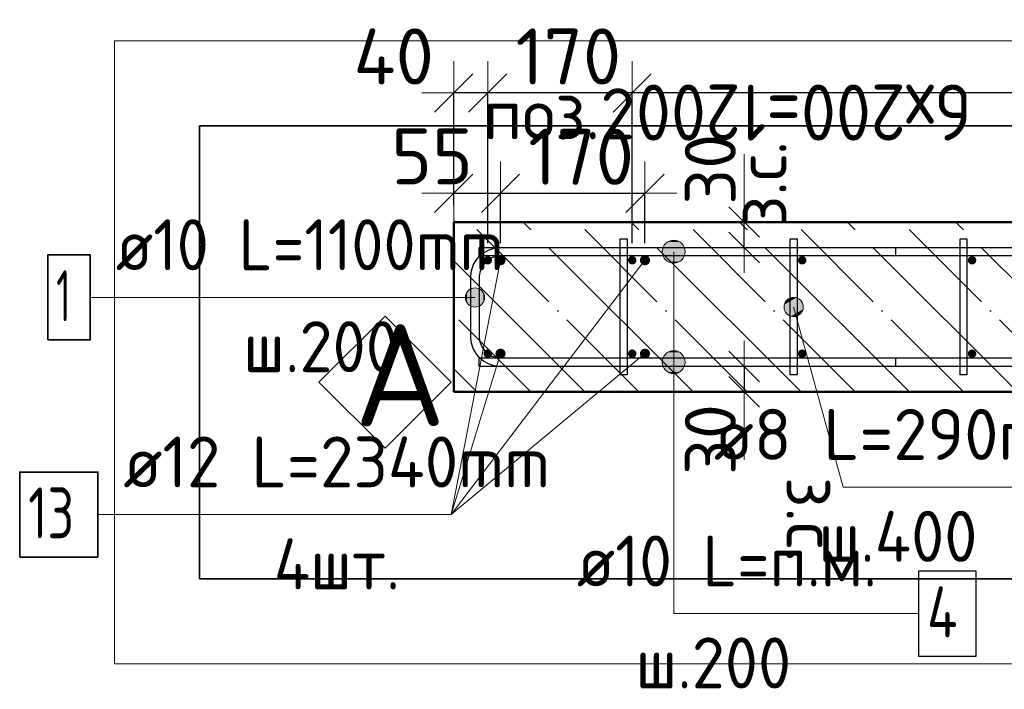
# Model space of a CAD drawing. Header units: millimetres. Extents: x 9402 to 69898, y -2829 to 22870.
# Tile 1 of 69: x 9402 to 10561, y 4952 to 5741. Entities that reach past the tile are written whole.
import ezdxf

# ---------------------------------------------------------------- set-up
doc = ezdxf.new("R2010")
doc.units = ezdxf.units.MM
doc.header["$PDMODE"] = 65
doc.linetypes.add('______11', pattern=[150, 120, -15, 0, -15])
doc.linetypes.add('______5', pattern=[330, 240, -30, 30, -30])
for name, color, linetype, lineweight in [('Standard', 7, 'Continuous', 25), ('Арм.стержн. Арматура края', 96, 'Continuous', 35), ('Арм.стержн. вертикальными 1', 22, 'Continuous', 35), ('Арм.стержн.горизонт. 1', 180, 'Continuous', 35), ('Размерная линия_ общее', 7, 'Continuous', 13), ('Размерная линия_ общее_1', 7, 'Continuous', 13)]:
    doc.layers.add(name, color=color, linetype=linetype, lineweight=lineweight)
doc.layers.add('Арм.стержн. вертикальными 2', color=7, linetype='Continuous', lineweight=35, true_color=0x006e00)
doc.layers.add('Арм.стержн.Стяжки', color=7, linetype='Continuous', lineweight=35, true_color=0x501e0f)
doc.styles.add('ISOCPEUR', font='ISOCPEUR')
doc.dimstyles.new('DIMSTYLE_10', dxfattribs={"dimtxt": 60, "dimasz": 60, "dimexe": 0, "dimexo": 0.001, "dimgap": 30, "dimtad": 2, "dimdec": 0, "dimrnd": 5, "dimzin": 12, "dimdsep": 46, "dimtxsty": 'ISOCPEUR', "dimblk1": 'ALL_ML_STRICH', "dimblk2": 'ALL_ML_STRICH', "dimsah": 1, "dimcen": 0, "dimse1": 1, "dimse2": 1, "dimclrd": 7, "dimclre": 256, "dimclrt": 7, "dimadec": 0, "dimazin": 0, "dimtfac": 1, "dimtdec": 0, "dimtix": 1, "dimtmove": 2, "dimatfit": 3, "dimfxl": 0, "dimtvp": 1.2, "dimtzin": 0, "dimlwd": 0, "dimlwe": -3, "dimarcsym": 0})
doc.dimstyles.new('DIMSTYLE_4', dxfattribs={"dimtxt": 66, "dimasz": 75, "dimexe": 0, "dimexo": 0, "dimgap": 33, "dimtad": 2, "dimdec": 0, "dimrnd": 5, "dimzin": 12, "dimdsep": 46, "dimtxsty": 'ISOCPEUR', "dimblk1": 'ALL_ML_STRICH', "dimblk2": 'ALL_ML_STRICH', "dimsah": 1, "dimcen": 0, "dimclrd": 7, "dimclre": 256, "dimclrt": 7, "dimadec": 0, "dimazin": 0, "dimtfac": 1, "dimtdec": 0, "dimtix": 1, "dimtmove": 2, "dimatfit": 3, "dimfxl": 0, "dimtvp": 1.2, "dimtzin": 0, "dimlwd": 0, "dimlwe": -3, "dimarcsym": 0})
doc.dimstyles.new('DIMSTYLE_5', dxfattribs={"dimtxt": 66, "dimasz": 75, "dimexe": 0, "dimexo": 0, "dimgap": 33, "dimtad": 2, "dimdec": 0, "dimrnd": 5, "dimzin": 12, "dimdsep": 46, "dimtxsty": 'ISOCPEUR', "dimblk1": 'ALL_ML_STRICH', "dimblk2": 'ALL_ML_STRICH', "dimsah": 1, "dimcen": 0, "dimclrd": 7, "dimclre": 256, "dimclrt": 7, "dimadec": 0, "dimazin": 0, "dimtfac": 1, "dimtdec": 0, "dimtix": 1, "dimtmove": 2, "dimatfit": 3, "dimfxl": 0, "dimtzin": 0, "dimlwd": 0, "dimlwe": -3, "dimarcsym": 0})

# ---------------------------------------------------------------- blocks, each defined once
blk = doc.blocks.new('ALL_ML_STRICH')
at = {"color": 0, "linetype": 'ByBlock', "lineweight": -2}
for p, q in [((0, -0.5), (0, 0.5)), ((-0.3, -0.3), (0.3, 0.3)), ((-1, 0), (0.5, 0))]:
    blk.add_line(p, q, dxfattribs=at)
blk = doc.blocks.new('*D71')
at = {"layer": 'DEFPOINTS', "color": 7, "linetype": 'Continuous', "lineweight": 13, "transparency": 33554687}
for p in [(10263.5, 5502.4), (10254.8, 5472.4), (10263.5, 5472.4)]:
    blk.add_point(p, dxfattribs=at)
at = {"layer": 'Размерная линия_ общее_1', "color": 7, "linetype": 'Continuous', "lineweight": -2, "transparency": 33554687}
blk.add_line((10254.8, 5472.4), (10254.8, 5502.4), dxfattribs=at)
at = {"layer": 'Размерная линия_ общее_1', "color": 7, "linetype": 'Continuous', "lineweight": 13, "transparency": 33554687, "xscale": 60, "yscale": 60, "zscale": 60}
for p, rotation in [((10254.8, 5472.4), 270), ((10254.8, 5502.4), 90)]:
    blk.add_blockref('ALL_ML_STRICH', p, dxfattribs=dict(at, rotation=rotation))
at = {"layer": 'Размерная линия_ общее_1', "color": 7, "linetype": 'Continuous', "lineweight": 13, "transparency": 33554687, "insert": (10244.5, 5497.4), "char_height": 60, "width": 3, "attachment_point": 1, "rotation": 90, "line_spacing_factor": 0.60241, "style": 'ISOCPEUR'}
blk.add_mtext('з.с.', dxfattribs=at)
at = {"layer": 'Размерная линия_ общее_1', "color": 7, "linetype": 'Continuous', "lineweight": 13, "transparency": 33554687, "insert": (10214.8, 5564.5), "char_height": 60, "width": 120, "attachment_point": 5, "rotation": 90, "style": 'ISOCPEUR'}
blk.add_mtext('\\A1;{30}', dxfattribs=at)
blk = doc.blocks.new('*D72')
at = {"layer": 'DEFPOINTS', "color": 7, "linetype": 'Continuous', "lineweight": 13, "transparency": 33554687}
for p in [(10254.8, 5332.4), (10263.5, 5332.4), (10263.5, 5302.4)]:
    blk.add_point(p, dxfattribs=at)
at = {"layer": 'Размерная линия_ общее_1', "color": 7, "linetype": 'Continuous', "lineweight": -2, "transparency": 33554687}
blk.add_line((10254.8, 5332.4), (10254.8, 5302.4), dxfattribs=at)
at = {"layer": 'Размерная линия_ общее_1', "color": 7, "linetype": 'Continuous', "lineweight": 13, "transparency": 33554687, "xscale": 60, "yscale": 60, "zscale": 60}
for p, rotation in [((10254.8, 5332.4), 90), ((10254.8, 5302.4), 270)]:
    blk.add_blockref('ALL_ML_STRICH', p, dxfattribs=dict(at, rotation=rotation))
at = {"layer": 'Размерная линия_ общее_1', "color": 7, "linetype": 'Continuous', "lineweight": 13, "transparency": 33554687, "insert": (10214.8, 5246.3), "char_height": 60, "width": 120, "attachment_point": 5, "rotation": 90, "style": 'ISOCPEUR'}
blk.add_mtext('\\A1;{30}', dxfattribs=at)
at = {"layer": 'Размерная линия_ общее_1', "color": 7, "linetype": 'Continuous', "lineweight": 13, "transparency": 33554687, "insert": (10364.5, 5202.3), "char_height": 60, "width": 3, "attachment_point": 1, "rotation": 270, "line_spacing_factor": 0.60241, "style": 'ISOCPEUR'}
blk.add_mtext('з.с.', dxfattribs=at)
blk = doc.blocks.new('*D244')
at = {"layer": 'DEFPOINTS', "color": 7, "linetype": 'Continuous', "lineweight": 13, "transparency": 33554687}
for p in [(9912.9, 5536.2), (9912.9, 5502.4), (9967.9, 5457.4)]:
    blk.add_point(p, dxfattribs=at)
at = {"layer": 'Размерная линия_ общее', "color": 253, "linetype": 'Continuous', "lineweight": -2, "true_color": 0xa0a0a0, "transparency": 33554687}
for p, q in [((9912.9, 5522.4), (9912.9, 5536.2)), ((9967.9, 5477.4), (9967.9, 5536.2))]:
    blk.add_line(p, q, dxfattribs=at)
at = {"layer": 'Размерная линия_ общее', "color": 7, "linetype": 'Continuous', "lineweight": -2, "transparency": 33554687}
blk.add_line((9912.9, 5536.2), (9967.9, 5536.2), dxfattribs=at)
at = {"layer": 'Размерная линия_ общее', "color": 7, "linetype": 'Continuous', "lineweight": 13, "transparency": 33554687, "xscale": 75, "yscale": 75, "zscale": 75, "rotation": 180}
blk.add_blockref('ALL_ML_STRICH', (9912.9, 5536.2), dxfattribs=at)
at = {"layer": 'Размерная линия_ общее', "color": 7, "linetype": 'Continuous', "lineweight": 13, "transparency": 33554687, "xscale": 75, "yscale": 75, "zscale": 75}
blk.add_blockref('ALL_ML_STRICH', (9967.9, 5536.2), dxfattribs=at)
at = {"layer": 'Размерная линия_ общее', "color": 7, "linetype": 'Continuous', "lineweight": 13, "transparency": 33554687, "insert": (9887.4, 5579.7), "char_height": 66, "width": 132, "attachment_point": 5, "style": 'ISOCPEUR'}
blk.add_mtext('\\A1;{55}', dxfattribs=at)
blk = doc.blocks.new('*D245')
at = {"layer": 'DEFPOINTS', "color": 7, "linetype": 'Continuous', "lineweight": 13, "transparency": 33554687}
for p in [(9967.9, 5536.2), (9967.9, 5457.4), (10137.9, 5457.4)]:
    blk.add_point(p, dxfattribs=at)
at = {"layer": 'Размерная линия_ общее', "color": 253, "linetype": 'Continuous', "lineweight": -2, "true_color": 0xa0a0a0, "transparency": 33554687}
for p, q in [((9967.9, 5477.4), (9967.9, 5536.2)), ((10137.9, 5477.4), (10137.9, 5536.2))]:
    blk.add_line(p, q, dxfattribs=at)
at = {"layer": 'Размерная линия_ общее', "color": 7, "linetype": 'Continuous', "lineweight": -2, "transparency": 33554687}
blk.add_line((9967.9, 5536.2), (10137.9, 5536.2), dxfattribs=at)
at = {"layer": 'Размерная линия_ общее', "color": 7, "linetype": 'Continuous', "lineweight": 13, "transparency": 33554687, "xscale": 75, "yscale": 75, "zscale": 75, "rotation": 180}
blk.add_blockref('ALL_ML_STRICH', (9967.9, 5536.2), dxfattribs=at)
at = {"layer": 'Размерная линия_ общее', "color": 7, "linetype": 'Continuous', "lineweight": 13, "transparency": 33554687, "xscale": 75, "yscale": 75, "zscale": 75}
blk.add_blockref('ALL_ML_STRICH', (10137.9, 5536.2), dxfattribs=at)
at = {"layer": 'Размерная линия_ общее', "color": 7, "linetype": 'Continuous', "lineweight": 13, "transparency": 33554687, "insert": (10062.8, 5579.2), "char_height": 66, "width": 198, "attachment_point": 5, "style": 'ISOCPEUR'}
blk.add_mtext('\\A1;{170}', dxfattribs=at)
blk = doc.blocks.new('*D247')
at = {"layer": 'DEFPOINTS', "color": 7, "linetype": 'Continuous', "lineweight": 13, "transparency": 33554687}
for p in [(11322.9, 5654.3), (10122.9, 5457.4), (11322.9, 5457.4)]:
    blk.add_point(p, dxfattribs=at)
at = {"layer": 'Размерная линия_ общее', "color": 253, "linetype": 'Continuous', "lineweight": -2, "true_color": 0xa0a0a0, "transparency": 33554687}
for p, q in [((10122.9, 5477.4), (10122.9, 5654.3)), ((11322.9, 5477.4), (11322.9, 5654.3))]:
    blk.add_line(p, q, dxfattribs=at)
at = {"layer": 'Размерная линия_ общее', "color": 7, "linetype": 'Continuous', "lineweight": -2, "transparency": 33554687}
blk.add_line((11322.9, 5654.3), (10122.9, 5654.3), dxfattribs=at)
at = {"layer": 'Размерная линия_ общее', "color": 7, "linetype": 'Continuous', "lineweight": 13, "transparency": 33554687, "xscale": 75, "yscale": 75, "zscale": 75}
for p, rotation in [((10122.9, 5654.3), 180), ((11322.9, 5654.3), 360)]:
    blk.add_blockref('ALL_ML_STRICH', p, dxfattribs=dict(at, rotation=rotation))
at = {"layer": 'Размерная линия_ общее', "color": 7, "linetype": 'Continuous', "lineweight": 13, "transparency": 33554687, "insert": (10521.9, 5598.3), "char_height": 66, "width": 3.3, "attachment_point": 1, "rotation": 180, "line_spacing_factor": 0.60241, "style": 'ISOCPEUR'}
blk.add_mtext('\\W0.91;6х200=1200', dxfattribs=at)
blk = doc.blocks.new('*D248')
at = {"layer": 'DEFPOINTS', "color": 7, "linetype": 'Continuous', "lineweight": 13, "transparency": 33554687}
for p in [(10122.9, 5654.3), (9952.9, 5457.4), (10122.9, 5457.4)]:
    blk.add_point(p, dxfattribs=at)
at = {"layer": 'Размерная линия_ общее', "color": 253, "linetype": 'Continuous', "lineweight": -2, "true_color": 0xa0a0a0, "transparency": 33554687}
for p, q in [((9952.9, 5477.4), (9952.9, 5654.3)), ((10122.9, 5477.4), (10122.9, 5654.3))]:
    blk.add_line(p, q, dxfattribs=at)
at = {"layer": 'Размерная линия_ общее', "color": 7, "linetype": 'Continuous', "lineweight": -2, "transparency": 33554687}
blk.add_line((10122.9, 5654.3), (9952.9, 5654.3), dxfattribs=at)
at = {"layer": 'Размерная линия_ общее', "color": 7, "linetype": 'Continuous', "lineweight": 13, "transparency": 33554687, "xscale": 75, "yscale": 75, "zscale": 75}
for p, rotation in [((9952.9, 5654.3), 180), ((10122.9, 5654.3), 360)]:
    blk.add_blockref('ALL_ML_STRICH', p, dxfattribs=dict(at, rotation=rotation))
at = {"layer": 'Размерная линия_ общее', "color": 7, "linetype": 'Continuous', "lineweight": 13, "transparency": 33554687, "insert": (10047.8, 5697.3), "char_height": 66, "width": 198, "attachment_point": 5, "style": 'ISOCPEUR'}
blk.add_mtext('\\A1;{170}', dxfattribs=at)
blk = doc.blocks.new('*D249')
at = {"layer": 'DEFPOINTS', "color": 7, "linetype": 'Continuous', "lineweight": 13, "transparency": 33554687}
for p in [(9952.9, 5654.3), (9912.9, 5502.4), (9952.9, 5457.4)]:
    blk.add_point(p, dxfattribs=at)
at = {"layer": 'Размерная линия_ общее', "color": 253, "linetype": 'Continuous', "lineweight": -2, "true_color": 0xa0a0a0, "transparency": 33554687}
for p, q in [((9912.9, 5522.4), (9912.9, 5654.3)), ((9952.9, 5477.4), (9952.9, 5654.3))]:
    blk.add_line(p, q, dxfattribs=at)
at = {"layer": 'Размерная линия_ общее', "color": 7, "linetype": 'Continuous', "lineweight": -2, "transparency": 33554687}
blk.add_line((9952.9, 5654.3), (9912.9, 5654.3), dxfattribs=at)
at = {"layer": 'Размерная линия_ общее', "color": 7, "linetype": 'Continuous', "lineweight": 13, "transparency": 33554687, "xscale": 75, "yscale": 75, "zscale": 75}
for p, rotation in [((9912.9, 5654.3), 180), ((9952.9, 5654.3), 360)]:
    blk.add_blockref('ALL_ML_STRICH', p, dxfattribs=dict(at, rotation=rotation))
at = {"layer": 'Размерная линия_ общее', "color": 7, "linetype": 'Continuous', "lineweight": 13, "transparency": 33554687, "insert": (9842.2, 5697.3), "char_height": 66, "width": 132, "attachment_point": 5, "style": 'ISOCPEUR'}
blk.add_mtext('\\A1;{40}', dxfattribs=at)
blk = doc.blocks.new('СЛОЖНЫЙ_ОБЪЕКТ_0')
at = {"layer": 'Standard', "color": 7, "linetype": 'Continuous', "lineweight": 13, "transparency": 33554687}
blk.add_lwpolyline([(9832, 5391.6), (9909.8, 5313.8), (9832, 5236), (9754.2, 5313.8), (9832, 5391.6)], close=True, dxfattribs=at)
at = {"layer": 'Standard', "color": 7, "linetype": 'Continuous', "lineweight": 13, "transparency": 33554687, "insert": (9795.7, 5321.9), "char_height": 120, "width": 157.091, "attachment_point": 4, "style": 'ISOCPEUR'}
blk.add_mtext('\\A1;{\\fISOCPEUR|i0|b0;\\H120.000000;\\W1.000000;\\C7;А}\\P', dxfattribs=at)

msp = doc.modelspace()

# ---------------------------------------------------------------- hatches: boundary and pattern name
at = {"layer": 'Арм.стержн. Арматура края', "linetype": 'Continuous', "lineweight": 13, "transparency": 33554687}
for points in [[(9932.3, 5423.3), (9937.9, 5402.4), (9937.9, 5424.9)], [(9937.9, 5424.9), (9937.9, 5402.4), (9943.6, 5404)], [(9937.9, 5424.9), (9943.6, 5404), (9943.6, 5423.3)], [(9928.3, 5408), (9928.3, 5419.3), (9926.7, 5413.6)], [(9928.3, 5419.3), (9932.3, 5404), (9932.3, 5423.3)], [(9928.3, 5419.3), (9928.3, 5408), (9932.3, 5404)], [(9932.3, 5423.3), (9932.3, 5404), (9937.9, 5402.4)], [(9943.6, 5423.3), (9943.6, 5404), (9947.6, 5408)], [(9943.6, 5423.3), (9947.6, 5408), (9947.6, 5419.3)], [(9947.6, 5419.3), (9947.6, 5408), (9949.2, 5413.6)]]:
    msp.add_hatch(color=7, dxfattribs=at).paths.add_polyline_path(points)
at = {"layer": 'Арм.стержн. вертикальными 1', "linetype": 'Continuous', "lineweight": 50, "transparency": 33554687}
for points in [[(9952.9, 5462.4), (9951, 5462), (9949.4, 5460.9), (9948.3, 5459.3), (9947.9, 5457.4), (9948.3, 5455.4), (9949.4, 5453.8), (9951, 5452.7), (9952.9, 5452.4), (9954.8, 5452.7), (9956.5, 5453.8), (9957.6, 5455.4), (9957.9, 5457.4), (9957.6, 5459.3), (9956.5, 5460.9), (9954.8, 5462)], [(10122.9, 5462.4), (10121, 5462), (10119.4, 5460.9), (10118.3, 5459.3), (10117.9, 5457.4), (10118.3, 5455.4), (10119.4, 5453.8), (10121, 5452.7), (10122.9, 5452.4), (10124.8, 5452.7), (10126.5, 5453.8), (10127.6, 5455.4), (10127.9, 5457.4), (10127.6, 5459.3), (10126.5, 5460.9), (10124.8, 5462)], [(10322.9, 5462.4), (10321, 5462), (10319.4, 5460.9), (10318.3, 5459.3), (10317.9, 5457.4), (10318.3, 5455.4), (10319.4, 5453.8), (10321, 5452.7), (10322.9, 5452.4), (10324.8, 5452.7), (10326.5, 5453.8), (10327.6, 5455.4), (10327.9, 5457.4), (10327.6, 5459.3), (10326.5, 5460.9), (10324.8, 5462)], [(10522.9, 5462.4), (10521, 5462), (10519.4, 5460.9), (10518.3, 5459.3), (10517.9, 5457.4), (10518.3, 5455.4), (10519.4, 5453.8), (10521, 5452.7), (10522.9, 5452.4), (10524.8, 5452.7), (10526.5, 5453.8), (10527.6, 5455.4), (10527.9, 5457.4), (10527.6, 5459.3), (10526.5, 5460.9), (10524.8, 5462)], [(9952.9, 5352.4), (9951, 5352), (9949.4, 5350.9), (9948.3, 5349.3), (9947.9, 5347.4), (9948.3, 5345.4), (9949.4, 5343.8), (9951, 5342.7), (9952.9, 5342.4), (9954.8, 5342.7), (9956.5, 5343.8), (9957.6, 5345.4), (9957.9, 5347.4), (9957.6, 5349.3), (9956.5, 5350.9), (9954.8, 5352)], [(10122.9, 5352.4), (10121, 5352), (10119.4, 5350.9), (10118.3, 5349.3), (10117.9, 5347.4), (10118.3, 5345.4), (10119.4, 5343.8), (10121, 5342.7), (10122.9, 5342.4), (10124.8, 5342.7), (10126.5, 5343.8), (10127.6, 5345.4), (10127.9, 5347.4), (10127.6, 5349.3), (10126.5, 5350.9), (10124.8, 5352)], [(10322.9, 5352.4), (10321, 5352), (10319.4, 5350.9), (10318.3, 5349.3), (10317.9, 5347.4), (10318.3, 5345.4), (10319.4, 5343.8), (10321, 5342.7), (10322.9, 5342.4), (10324.8, 5342.7), (10326.5, 5343.8), (10327.6, 5345.4), (10327.9, 5347.4), (10327.6, 5349.3), (10326.5, 5350.9), (10324.8, 5352)], [(10522.9, 5352.4), (10521, 5352), (10519.4, 5350.9), (10518.3, 5349.3), (10517.9, 5347.4), (10518.3, 5345.4), (10519.4, 5343.8), (10521, 5342.7), (10522.9, 5342.4), (10524.8, 5342.7), (10526.5, 5343.8), (10527.6, 5345.4), (10527.9, 5347.4), (10527.6, 5349.3), (10526.5, 5350.9), (10524.8, 5352)]]:
    msp.add_hatch(color=4, dxfattribs=at).paths.add_polyline_path(points)
at = {"layer": 'Арм.стержн. вертикальными 2', "linetype": 'Continuous', "lineweight": 50, "transparency": 33554687}
for points in [[(9967.9, 5463.4), (9965.6, 5462.9), (9963.7, 5461.6), (9962.4, 5459.7), (9961.9, 5457.4), (9962.4, 5455.1), (9963.7, 5453.1), (9965.6, 5451.8), (9967.9, 5451.4), (9970.2, 5451.8), (9972.2, 5453.1), (9973.5, 5455.1), (9973.9, 5457.4), (9973.5, 5459.7), (9972.2, 5461.6), (9970.2, 5462.9)], [(10137.9, 5463.4), (10135.6, 5462.9), (10133.7, 5461.6), (10132.4, 5459.7), (10131.9, 5457.4), (10132.4, 5455.1), (10133.7, 5453.1), (10135.6, 5451.8), (10137.9, 5451.4), (10140.2, 5451.8), (10142.2, 5453.1), (10143.5, 5455.1), (10143.9, 5457.4), (10143.5, 5459.7), (10142.2, 5461.6), (10140.2, 5462.9)], [(9967.9, 5353.4), (9965.6, 5352.9), (9963.7, 5351.6), (9962.4, 5349.7), (9961.9, 5347.4), (9962.4, 5345.1), (9963.7, 5343.1), (9965.6, 5341.8), (9967.9, 5341.4), (9970.2, 5341.8), (9972.2, 5343.1), (9973.5, 5345.1), (9973.9, 5347.4), (9973.5, 5349.7), (9972.2, 5351.6), (9970.2, 5352.9)], [(10137.9, 5353.4), (10135.6, 5352.9), (10133.7, 5351.6), (10132.4, 5349.7), (10131.9, 5347.4), (10132.4, 5345.1), (10133.7, 5343.1), (10135.6, 5341.8), (10137.9, 5341.4), (10140.2, 5341.8), (10142.2, 5343.1), (10143.5, 5345.1), (10143.9, 5347.4), (10143.5, 5349.7), (10142.2, 5351.6), (10140.2, 5352.9)]]:
    msp.add_hatch(color=34, dxfattribs=at).paths.add_polyline_path(points)
at = {"layer": 'Арм.стержн.горизонт. 1', "linetype": 'Continuous', "lineweight": 13, "transparency": 33554687}
for points in [[(10158.3, 5467.4), (10185.3, 5467.4), (10183.4, 5474.1)], [(10158.3, 5467.4), (10183.4, 5474.1), (10160.2, 5474.1)], [(10158.3, 5467.4), (10185.3, 5467.4), (10183.4, 5474.1)], [(10158.3, 5467.4), (10183.4, 5474.1), (10160.2, 5474.1)], [(10160.2, 5474.1), (10183.4, 5474.1), (10178.5, 5479)], [(10160.2, 5474.1), (10178.5, 5479), (10165, 5479)], [(10160.2, 5474.1), (10183.4, 5474.1), (10178.5, 5479)], [(10160.2, 5474.1), (10178.5, 5479), (10165, 5479)], [(10165, 5479), (10178.5, 5479), (10171.8, 5480.9)], [(10165, 5479), (10178.5, 5479), (10171.8, 5480.9)], [(10160.2, 5460.6), (10185.3, 5467.4), (10158.3, 5467.4)], [(10160.2, 5460.6), (10185.3, 5467.4), (10158.3, 5467.4)], [(10160.2, 5460.6), (10183.4, 5460.6), (10185.3, 5467.4)], [(10160.2, 5460.6), (10183.4, 5460.6), (10185.3, 5467.4)], [(10165, 5455.7), (10183.4, 5460.6), (10160.2, 5460.6)], [(10165, 5455.7), (10183.4, 5460.6), (10160.2, 5460.6)], [(10165, 5455.7), (10178.5, 5455.7), (10183.4, 5460.6)], [(10165, 5455.7), (10178.5, 5455.7), (10183.4, 5460.6)], [(10178.5, 5455.7), (10165, 5455.7), (10171.8, 5453.9)], [(10178.5, 5455.7), (10165, 5455.7), (10171.8, 5453.9)], [(10158.3, 5337.4), (10185.3, 5337.4), (10183.4, 5344.1)], [(10158.3, 5337.4), (10183.4, 5344.1), (10160.2, 5344.1)], [(10158.3, 5337.4), (10185.3, 5337.4), (10183.4, 5344.1)], [(10158.3, 5337.4), (10183.4, 5344.1), (10160.2, 5344.1)], [(10160.2, 5344.1), (10183.4, 5344.1), (10178.5, 5349)], [(10160.2, 5344.1), (10178.5, 5349), (10165, 5349)], [(10160.2, 5344.1), (10183.4, 5344.1), (10178.5, 5349)], [(10160.2, 5344.1), (10178.5, 5349), (10165, 5349)], [(10165, 5349), (10178.5, 5349), (10171.8, 5350.9)], [(10165, 5349), (10178.5, 5349), (10171.8, 5350.9)], [(10160.2, 5330.6), (10185.3, 5337.4), (10158.3, 5337.4)], [(10160.2, 5330.6), (10185.3, 5337.4), (10158.3, 5337.4)], [(10160.2, 5330.6), (10183.4, 5330.6), (10185.3, 5337.4)], [(10160.2, 5330.6), (10183.4, 5330.6), (10185.3, 5337.4)], [(10165, 5325.7), (10183.4, 5330.6), (10160.2, 5330.6)], [(10165, 5325.7), (10183.4, 5330.6), (10160.2, 5330.6)], [(10165, 5325.7), (10178.5, 5325.7), (10183.4, 5330.6)], [(10165, 5325.7), (10178.5, 5325.7), (10183.4, 5330.6)], [(10178.5, 5325.7), (10165, 5325.7), (10171.8, 5323.9)], [(10178.5, 5325.7), (10165, 5325.7), (10171.8, 5323.9)]]:
    msp.add_hatch(color=7, dxfattribs=at).paths.add_polyline_path(points)
at = {"layer": 'Арм.стержн.Стяжки', "linetype": 'Continuous', "lineweight": 13, "transparency": 33554687}
for points in [[(10302.1, 5405.2), (10320.8, 5410.3), (10315.8, 5413.2)], [(10302.1, 5405.2), (10315.8, 5413.2), (10305, 5410.2)], [(10305, 5410.2), (10315.8, 5413.2), (10310, 5413.2)], [(10302.1, 5399.4), (10323.8, 5405.3), (10320.8, 5410.3)], [(10302.1, 5399.4), (10320.8, 5410.3), (10302.1, 5405.2)], [(10305.1, 5394.4), (10323.8, 5405.3), (10302.1, 5399.4)], [(10305.1, 5394.4), (10323.8, 5399.5), (10323.8, 5405.3)], [(10310.1, 5391.5), (10323.8, 5399.5), (10305.1, 5394.4)], [(10310.1, 5391.5), (10320.9, 5394.5), (10323.8, 5399.5)], [(10320.9, 5394.5), (10310.1, 5391.5), (10315.9, 5391.5)]]:
    msp.add_hatch(color=7, dxfattribs=at).paths.add_polyline_path(points)

# ---------------------------------------------------------------- linework, layer by layer
at = {"color": 52, "linetype": 'Continuous', "lineweight": -3, "transparency": 33554687}
for p, q in [((11432.1, 5615.6), (9613.5, 5615.6)), ((9613.5, 5615.6), (11432.1, 5615.6)), ((9613.5, 5615.6), (9613.5, 5082.3)), ((9613.5, 5082.3), (9613.5, 5615.6)), ((9613.5, 5082.3), (11432.1, 5082.3)), ((11432.1, 5082.3), (9613.5, 5082.3))]:
    msp.add_line(p, q, dxfattribs=at)
at = {"layer": 'Standard', "color": 7, "linetype": 'Continuous', "lineweight": 13, "transparency": 33554687}
for p, q in [((10254.8, 5502.4), (10254.8, 5582.4)), ((10254.8, 5302.4), (10254.8, 5222.4))]:
    msp.add_line(p, q, dxfattribs=at)
at = {"layer": 'Standard', "color": 7, "linetype": 'Continuous', "lineweight": 50, "transparency": 33554687}
for p, q in [((9912.9, 5502.4), (9912.9, 5302.4)), ((11362.9, 5502.4), (9912.9, 5502.4)), ((9912.9, 5302.4), (11362.9, 5302.4))]:
    msp.add_line(p, q, dxfattribs=at)
at = {"layer": 'Standard', "color": 7, "linetype": '______11', "lineweight": -3, "transparency": 33554687}
for p, q in [((10130.9, 5302.4), (9930.9, 5502.4)), ((10258.2, 5302.4), (10058.2, 5502.4)), ((10385.5, 5302.4), (10185.5, 5502.4)), ((10512.7, 5302.4), (10312.7, 5502.4)), ((10640, 5302.4), (10440, 5502.4)), ((10003.6, 5302.4), (9912.9, 5393))]:
    msp.add_line(p, q, dxfattribs=at)
at = {"layer": 'Standard', "color": 7, "linetype": '______5', "lineweight": -3, "transparency": 33554687}
for p, q in [((10194.5, 5302.4), (9994.5, 5502.4)), ((10321.8, 5302.4), (10121.8, 5502.4)), ((10449.1, 5302.4), (10249.1, 5502.4)), ((10576.4, 5302.4), (10376.4, 5502.4)), ((10703.7, 5302.4), (10503.7, 5502.4)), ((10067.3, 5302.4), (9912.9, 5456.7)), ((9940, 5302.4), (9912.9, 5329.4))]:
    msp.add_line(p, q, dxfattribs=at)
at = {"layer": 'Standard', "color": 7, "linetype": 'Continuous', "lineweight": 13, "transparency": 33554687}
msp.add_lwpolyline([(11532.1, 4982.3), (11532.1, 5715.6), (9513.5, 5715.6), (9513.5, 4982.3), (11532.1, 4982.3)], dxfattribs=at)
at = {"layer": 'Арм.стержн. Арматура края', "color": 7, "linetype": 'Continuous', "lineweight": 13, "transparency": 33554687}
for p, q in [((9937.9, 5424.9), (9937.9, 5424.9)), ((9485.1, 5413.6), (9881.1, 5413.6)), ((9881.1, 5413.6), (9937.9, 5413.6)), ((9926.7, 5413.6), (9926.7, 5413.6)), ((9949.2, 5413.6), (9949.2, 5413.6)), ((9937.9, 5402.4), (9937.9, 5402.4))]:
    msp.add_line(p, q, dxfattribs=at)
at = {"layer": 'Арм.стержн. Арматура края', "color": 4, "linetype": 'Continuous', "lineweight": 25, "transparency": 33554687}
msp.add_lwpolyline([(10432.9, 5332.4), (9966.3, 5332.4), (9960.2, 5333.2), (9953.8, 5335.3), (9948, 5338.6), (9943.2, 5342.6), (9939.2, 5347.4), (9935.9, 5353.3), (9933.8, 5359.6), (9932.9, 5365.7), (9932.9, 5439), (9933.8, 5445.1), (9935.9, 5451.5), (9939.2, 5457.3), (9943.2, 5462.1), (9948, 5466.1), (9953.8, 5469.4), (9960.2, 5471.5), (9966.3, 5472.4), (10432.9, 5472.4), (10432.9, 5462.4), (9967, 5462.4), (9962.5, 5461.7), (9957.9, 5460.2), (9953.7, 5457.9), (9950.3, 5455), (9947.4, 5451.6), (9945.1, 5447.4), (9943.6, 5442.8), (9942.9, 5438.3), (9942.9, 5366.4), (9943.6, 5361.9), (9945.1, 5357.3), (9947.4, 5353.1), (9950.3, 5349.7), (9953.7, 5346.8), (9957.9, 5344.5), (9962.5, 5343), (9967, 5342.4), (10432.9, 5342.4), (10432.9, 5332.4)], dxfattribs=at)
msp.add_lwpolyline([(10432.9, 5332.4), (9966.3, 5332.4), (9960.2, 5333.2), (9953.8, 5335.3), (9948, 5338.6), (9943.2, 5342.6), (9939.2, 5347.4), (9935.9, 5353.3), (9933.8, 5359.6), (9932.9, 5365.7), (9932.9, 5439), (9933.8, 5445.1), (9935.9, 5451.5), (9939.2, 5457.3), (9943.2, 5462.1), (9948, 5466.1), (9953.8, 5469.4), (9960.2, 5471.5), (9966.3, 5472.4), (10432.9, 5472.4), (10432.9, 5462.4), (9967, 5462.4), (9962.5, 5461.7), (9957.9, 5460.2), (9953.7, 5457.9), (9950.3, 5455), (9947.4, 5451.6), (9945.1, 5447.4), (9943.6, 5442.8), (9942.9, 5438.3), (9942.9, 5366.4), (9943.6, 5361.9), (9945.1, 5357.3), (9947.4, 5353.1), (9950.3, 5349.7), (9953.7, 5346.8), (9957.9, 5344.5), (9962.5, 5343), (9967, 5342.4), (10432.9, 5342.4), (10432.9, 5332.4)], dxfattribs=at)
at = {"layer": 'Арм.стержн. Арматура края', "color": 7, "linetype": 'Continuous', "lineweight": 35, "transparency": 33554687}
msp.add_lwpolyline([(9435.1, 5363.6), (9485.1, 5363.6), (9485.1, 5463.6), (9435.1, 5463.6), (9435.1, 5363.6)], dxfattribs=at)
at = {"layer": 'Арм.стержн. Арматура края', "color": 7, "linetype": 'Continuous', "lineweight": 13, "transparency": 33554687}
msp.add_circle((9937.9, 5413.6), 11.3, dxfattribs=at)
at = {"layer": 'Арм.стержн. вертикальными 2', "color": 7, "linetype": 'Continuous', "lineweight": 13, "transparency": 33554687}
for p, q in [((9910, 5157.9), (10137.9, 5457.4)), ((9910, 5157.9), (9967.9, 5457.4)), ((9910, 5157.9), (9967.9, 5347.4)), ((9910, 5157.9), (10137.9, 5347.4)), ((9494, 5157.9), (9910, 5157.9))]:
    msp.add_line(p, q, dxfattribs=at)
at = {"layer": 'Арм.стержн. вертикальными 2', "color": 7, "linetype": 'Continuous', "lineweight": 35, "transparency": 33554687}
msp.add_lwpolyline([(9402, 5107.9), (9494, 5107.9), (9494, 5207.9), (9402, 5207.9), (9402, 5107.9)], dxfattribs=at)
at = {"layer": 'Арм.стержн.горизонт. 1', "color": 52, "linetype": 'Continuous', "lineweight": 50, "transparency": 33554687}
for p, q in [((9912.9, 5502.4), (9912.9, 5502.4)), ((9912.9, 5302.4), (9912.9, 5302.4))]:
    msp.add_line(p, q, dxfattribs=at)
at = {"layer": 'Арм.стержн.горизонт. 1', "color": 7, "linetype": 'Continuous', "lineweight": 13, "transparency": 33554687}
for p, q in [((10171.8, 5480.9), (10171.8, 5480.9)), ((10171.8, 5480.9), (10171.8, 5480.9)), ((10158.3, 5467.4), (10158.3, 5467.4)), ((10158.3, 5467.4), (10158.3, 5467.4)), ((10171.8, 5041.3), (10171.8, 5467.4)), ((10171.8, 5041.3), (10171.8, 5467.4)), ((10185.3, 5467.4), (10185.3, 5467.4)), ((10185.3, 5467.4), (10185.3, 5467.4)), ((10171.8, 5453.9), (10171.8, 5453.9)), ((10171.8, 5453.9), (10171.8, 5453.9)), ((10171.8, 5350.9), (10171.8, 5350.9)), ((10171.8, 5350.9), (10171.8, 5350.9)), ((10158.3, 5337.4), (10158.3, 5337.4)), ((10158.3, 5337.4), (10158.3, 5337.4)), ((10171.8, 5041.3), (10171.8, 5337.4)), ((10171.8, 5041.3), (10171.8, 5337.4)), ((10185.3, 5337.4), (10185.3, 5337.4)), ((10185.3, 5337.4), (10185.3, 5337.4)), ((10171.8, 5323.9), (10171.8, 5323.9)), ((10171.8, 5323.9), (10171.8, 5323.9)), ((10171.8, 5041.3), (10459.8, 5041.3))]:
    msp.add_line(p, q, dxfattribs=at)
at = {"layer": 'Арм.стержн.горизонт. 1', "color": 4, "linetype": 'Continuous', "lineweight": 25, "transparency": 33554687}
for points in [[(9942.9, 5472.4), (11332.9, 5472.4), (11332.9, 5462.4), (9942.9, 5462.4), (9942.9, 5472.4)], [(9942.9, 5472.4), (11332.9, 5472.4), (11332.9, 5462.4), (9942.9, 5462.4), (9942.9, 5472.4)], [(9942.9, 5342.4), (11332.9, 5342.4), (11332.9, 5332.4), (9942.9, 5332.4), (9942.9, 5342.4)], [(9942.9, 5342.4), (11332.9, 5342.4), (11332.9, 5332.4), (9942.9, 5332.4), (9942.9, 5342.4)]]:
    msp.add_lwpolyline(points, dxfattribs=at)
at = {"layer": 'Арм.стержн.горизонт. 1', "color": 7, "linetype": 'Continuous', "lineweight": 25, "transparency": 33554687}
msp.add_lwpolyline([(10459.8, 4991.3), (10527.8, 4991.3), (10527.8, 5091.3), (10459.8, 5091.3), (10459.8, 4991.3)], dxfattribs=at)
at = {"layer": 'Арм.стержн.горизонт. 1', "color": 7, "linetype": 'Continuous', "lineweight": 13, "transparency": 33554687}
for centre in [(10171.8, 5467.4), (10171.8, 5467.4), (10171.8, 5337.4), (10171.8, 5337.4)]:
    msp.add_circle(centre, 13.5, dxfattribs=at)
at = {"layer": 'Арм.стержн.Стяжки', "color": 7, "linetype": 'Continuous', "lineweight": 13, "transparency": 33554687}
for p, q in [((10310, 5413.2), (10310, 5413.2)), ((10371.1, 5190.3), (10312.9, 5402.4)), ((10323.8, 5405.3), (10323.8, 5405.3)), ((10302.1, 5399.4), (10302.1, 5399.4)), ((10315.9, 5391.5), (10315.9, 5391.5)), ((10371.1, 5190.3), (10735.1, 5190.3))]:
    msp.add_line(p, q, dxfattribs=at)
at = {"layer": 'Арм.стержн.Стяжки', "color": 40, "linetype": 'Continuous', "lineweight": 25, "transparency": 33554687}
for points in [[(10108.9, 5322.4), (10108.9, 5482.4), (10116.9, 5482.4), (10116.9, 5322.4), (10108.9, 5322.4)], [(10308.9, 5322.4), (10308.9, 5482.4), (10316.9, 5482.4), (10316.9, 5322.4), (10308.9, 5322.4)], [(10508.9, 5322.4), (10508.9, 5482.4), (10516.9, 5482.4), (10516.9, 5322.4), (10508.9, 5322.4)]]:
    msp.add_lwpolyline(points, dxfattribs=at)
at = {"layer": 'Арм.стержн.Стяжки', "color": 7, "linetype": 'Continuous', "lineweight": 13, "transparency": 33554687}
msp.add_circle((10312.9, 5402.4), 11.3, dxfattribs=at)

# ---------------------------------------------------------------- block references
at = {"layer": 'Standard', "color": 7, "linetype": 'Continuous', "lineweight": 13, "transparency": 33554687}
msp.add_blockref('СЛОЖНЫЙ_ОБЪЕКТ_0', (0, 0), dxfattribs=at)

# ---------------------------------------------------------------- texts
at = {"layer": 'Standard', "color": 7, "linetype": 'Continuous', "lineweight": 13, "transparency": 33554687, "insert": (10036.8, 5629.8), "char_height": 60, "width": 211.154, "attachment_point": 5, "style": 'ISOCPEUR'}
msp.add_mtext('\\A1;{\\fISOCPEUR|i0|b0;\\H60.000000;\\W1.000000;\\C7;поз.2}\\P', dxfattribs=at)
at = {"layer": 'Арм.стержн. Арматура края', "color": 7, "linetype": 'Continuous', "lineweight": 25, "transparency": 33554687, "char_height": 60, "attachment_point": 7, "style": 'ISOCPEUR'}
for s, insert, width in [('\\W0.92;ø10 L=1100mm ', (9515.1, 5445.6), 561.338), ('\\W0.56;1', (9445.1, 5385.6), 46.667), ('\\W0.95;ш.200 ', (9665.1, 5325.6), 262.399)]:
    msp.add_mtext(s, dxfattribs=dict(at, insert=insert, width=width))
at = {"layer": 'Арм.стержн. вертикальными 2', "color": 7, "linetype": 'Continuous', "lineweight": 25, "transparency": 33554687, "char_height": 60, "attachment_point": 7, "style": 'ISOCPEUR'}
for s, insert, width in [('\\W0.96;ø12 L=2340mm ', (9524, 5189.9), 592.53), ('\\W0.75;13', (9412, 5129.9), 94.456), ('\\W0.95;4шт. ', (9701, 5069.9), 238.315)]:
    msp.add_mtext(s, dxfattribs=dict(at, insert=insert, width=width))
at = {"layer": 'Арм.стержн.горизонт. 1', "color": 7, "linetype": 'Continuous', "lineweight": 25, "transparency": 33554687, "char_height": 60, "attachment_point": 7, "style": 'ISOCPEUR'}
for s, insert, width in [('\\W0.94;ø10 L=п.м.', (10057.8, 5073.3), 399.966), ('\\W0.80;4', (10469.8, 5013.3), 71.967), ('\\W0.95;ш.200 ', (10126.8, 4953.3), 262.399)]:
    msp.add_mtext(s, dxfattribs=dict(at, insert=insert, width=width))
at = {"layer": 'Арм.стержн.Стяжки', "color": 7, "linetype": 'Continuous', "lineweight": 25, "transparency": 33554687, "char_height": 60, "attachment_point": 7, "style": 'ISOCPEUR'}
for s, insert, width in [('\\W0.98;ø8 L=290mm ', (10219.1, 5222.3), 515.053), ('\\W0.95;ш.400 ', (10342.1, 5102.3), 268.447)]:
    msp.add_mtext(s, dxfattribs=dict(at, insert=insert, width=width))

# ---------------------------------------------------------------- dimensions: what is measured, and where the dimension line sits
at = {"layer": 'Размерная линия_ общее', "color": 7, "linetype": 'Continuous', "lineweight": 13, "transparency": 33554687}
for base, p1, p2, picture, middle in [((9912.9, 5654.3), (9952.9, 5477.4), (9912.9, 5522.4), '*D249', (9842.2, 5697.3)), ((9952.9, 5654.3), (10122.9, 5477.4), (9952.9, 5477.4), '*D248', (10047.8, 5697.3))]:
    dim = msp.add_linear_dim(base=base, p1=p1, p2=p2, angle=180, dimstyle='DIMSTYLE_4', override={"dimpost": '<>', "dimclrd": 7, "dimclre": 253, "dimclrt": 7, "dimlwd": 0, "dimlwe": 65533}, dxfattribs=at)
    dim.commit()
    dim.dimension.update_dxf_attribs({"geometry": picture, "text_midpoint": middle, "dimtype": 160})
dim = msp.add_linear_dim(base=(10122.9, 5654.3), p1=(11322.9, 5477.4), p2=(10122.9, 5477.4), angle=180, text='\\W0.91;6х200=1200', dimstyle='DIMSTYLE_5', override={"dimpost": '<>', "dimclrd": 7, "dimclre": 253, "dimclrt": 7, "dimlwd": 0, "dimlwe": 65533}, dxfattribs=at)
dim.commit()
dim.dimension.update_dxf_attribs({"geometry": '*D247', "text_midpoint": (10722.9, 5687.3), "dimtype": 160})
for base, p1, p2, picture, middle in [((9967.9, 5536.2), (9912.9, 5522.4), (9967.9, 5477.4), '*D244', (9887.4, 5579.7)), ((10137.9, 5536.2), (9967.9, 5477.4), (10137.9, 5477.4), '*D245', (10062.8, 5579.2))]:
    dim = msp.add_linear_dim(base=base, p1=p1, p2=p2, dimstyle='DIMSTYLE_4', override={"dimpost": '<>', "dimclrd": 7, "dimclre": 253, "dimclrt": 7, "dimlwd": 0, "dimlwe": 65533}, dxfattribs=at)
    dim.commit()
    dim.dimension.update_dxf_attribs({"geometry": picture, "text_midpoint": middle, "dimtype": 160})
at = {"layer": 'Размерная линия_ общее_1', "color": 7, "linetype": 'Continuous', "lineweight": 13, "transparency": 33554687}
for base, p1, p2, angle, picture, middle in [((10254.8, 5502.4), (10263.5, 5472.4), (10263.5, 5502.4), 90, '*D71', (10214.8, 5564.5)), ((10254.8, 5302.4), (10263.5, 5332.4), (10263.5, 5302.4), 270, '*D72', (10214.8, 5246.3))]:
    dim = msp.add_linear_dim(base=base, p1=p1, p2=p2, angle=angle, text='<>\\Xз.с.', dimstyle='DIMSTYLE_10', override={"dimpost": '<>', "dimclrd": 7, "dimclre": 253, "dimclrt": 7, "dimlwd": 0, "dimlwe": 65533}, dxfattribs=at)
    dim.commit()
    dim.dimension.update_dxf_attribs({"geometry": picture, "text_midpoint": middle, "dimtype": 160})

doc.saveas('drawing.dxf')
